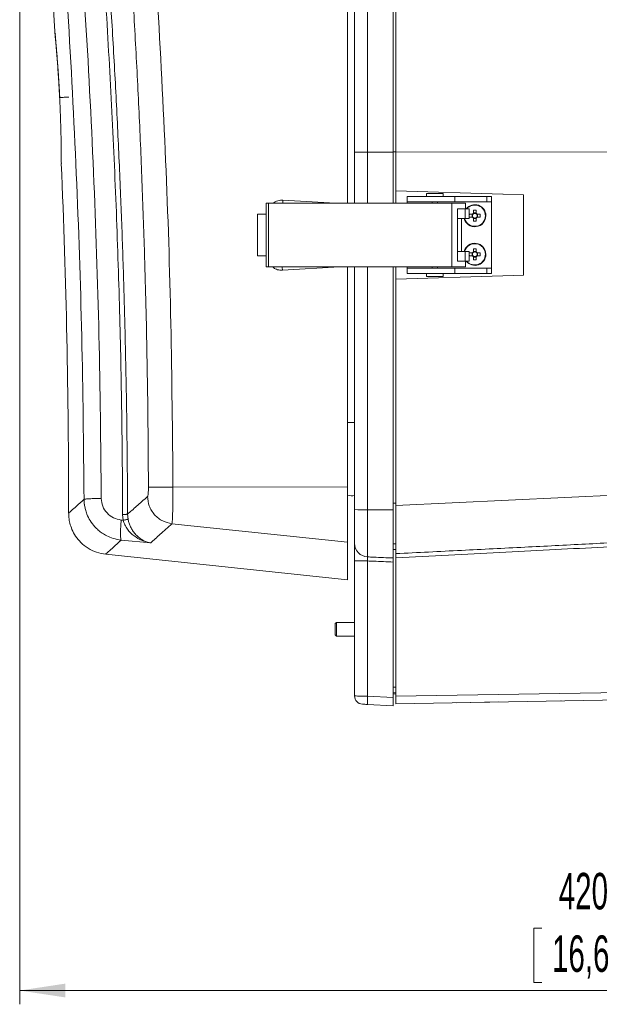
# Model space of a CAD drawing. Header units: millimetres. Extents: x 0 to 594, y 0 to 420.
# Tile 54 of 76: x 247 to 289, y 209 to 280. Entities that reach past the tile are written whole.
import ezdxf

# ---------------------------------------------------------------- set-up
doc = ezdxf.new("R2010")
doc.units = ezdxf.units.MM
doc.styles.add('SLDTEXTSTYLE1', font='TXT', dxfattribs={"width": 0.605})
doc.dimstyles.new('SLDDIMSTYLE1', dxfattribs={"dimtxt": 2.568319, "dimasz": 3.3, "dimexe": 0, "dimexo": 0.0625, "dimgap": 0.64208, "dimtad": 1, "dimdec": 0, "dimlfac": 5, "dimrnd": 1e-09, "dimzin": 12, "dimdsep": 46, "dimtxsty": 'SLDTEXTSTYLE1', "dimsah": 1, "dimcen": 0.09, "dimadec": 0, "dimazin": 3, "dimtfac": 1, "dimtdec": 1, "dimtofl": 0, "dimtmove": 0, "dimatfit": 3, "dimfxl": 1, "dimfrac": 2, "dimtolj": 1, "dimtzin": 12, "dimarcsym": 0})

# ---------------------------------------------------------------- blocks, each defined once
blk = doc.blocks.new('_D_6')
at = {"color": 7, "linetype": 'Continuous', "lineweight": 0}
for p, q in [((330.793, 371.409), (330.793, 208.509)), ((246.705, 326.965), (246.705, 208.509)), ((284.585, 214.042), (283.997, 214.042)), ((283.997, 214.042), (283.997, 210.097)), ((292.914, 214.042), (293.502, 214.042)), ((293.502, 214.042), (293.502, 210.097)), ((283.997, 210.097), (284.585, 210.097)), ((293.502, 210.097), (292.914, 210.097)), ((246.705, 209.509), (330.793, 209.509))]:
    blk.add_line(p, q, dxfattribs=at)
for points in [[(246.705, 209.509), (250.005, 209.009), (250.005, 210.009)], [(330.793, 209.509), (327.493, 210.009), (327.493, 209.009)]]:
    blk.add_solid(points, dxfattribs=at)
at = {"color": 7, "linetype": 'Continuous', "lineweight": 0, "char_height": 2.6458, "attachment_point": 1, "style": 'SLDTEXTSTYLE1'}
for s, insert in [('420', (285.81, 218.04)), ('16,6', (285.32, 213.508))]:
    blk.add_mtext(s, dxfattribs=dict(at, insert=insert))

msp = doc.modelspace()

# ---------------------------------------------------------------- linework, layer by layer
at = {"color": 7, "linetype": 'Continuous', "lineweight": 15}
for p, q in [((270.993, 270.331), (270.993, 342.009)), ((273.793, 270.306), (273.793, 342.009)), ((273.993, 341.1), (273.993, 270.309)), ((270.493, 266.609), (270.493, 281.512)), ((270.993, 266.609), (270.993, 270.331)), ((271.941, 270.308), (273.793, 270.306)), ((273.793, 266.609), (273.793, 270.306)), ((273.993, 270.309), (296.625, 270.352)), ((273.993, 270.309), (273.993, 267.518)), ((273.993, 267.518), (281.74, 267.269)), ((273.993, 266.609), (273.993, 267.518)), ((273.993, 267.518), (281.74, 267.269)), ((274.819, 266.709), (274.819, 267.109)), ((274.819, 267.109), (278.272, 267.109)), ((276.219, 267.309), (276.219, 267.109)), ((276.819, 267.309), (276.219, 267.309)), ((277.419, 267.309), (276.819, 267.309)), ((277.419, 267.109), (277.419, 267.309)), ((278.272, 266.709), (278.272, 267.109)), ((278.272, 267.109), (280.583, 267.109)), ((280.583, 267.109), (280.583, 266.709)), ((280.583, 267.109), (280.919, 267.109)), ((280.919, 267.109), (280.919, 266.709)), ((281.74, 267.269), (281.768, 267.268)), ((281.74, 267.269), (281.768, 267.268)), ((281.768, 267.268), (283.239, 267.221)), ((281.768, 267.268), (283.239, 267.221)), ((264.593, 266.609), (264.593, 262.009)), ((264.751, 266.609), (264.593, 266.609)), ((264.751, 266.609), (264.751, 262.009)), ((278.046, 266.609), (264.751, 266.609)), ((274.819, 266.709), (278.272, 266.709)), ((274.819, 266.609), (274.819, 266.709)), ((276.619, 266.709), (276.619, 266.609)), ((277.019, 266.609), (277.019, 266.709)), ((278.046, 262.009), (278.046, 266.609)), ((279.034, 266.609), (278.046, 266.609)), ((280.583, 266.709), (278.272, 266.709)), ((279.034, 266.209), (279.034, 266.609)), ((280.583, 266.709), (280.919, 266.709)), ((280.919, 266.709), (280.919, 261.909)), ((263.956, 265.809), (263.956, 262.809)), ((264.593, 265.809), (263.956, 265.809)), ((278.458, 262.409), (278.458, 266.209)), ((278.47, 266.209), (279.024, 266.209)), ((279.024, 265.509), (279.024, 266.209)), ((279.024, 266.209), (279.307, 266.209)), ((279.307, 266.209), (279.307, 265.509)), ((279.545, 265.812), (279.322, 265.812)), ((279.522, 265.812), (279.522, 265.606)), ((279.616, 266.106), (279.616, 265.883)), ((279.822, 265.906), (279.616, 265.906)), ((279.822, 265.883), (279.822, 266.106)), ((280.116, 265.812), (279.892, 265.812)), ((279.915, 265.606), (279.915, 265.812)), ((278.458, 265.509), (279.024, 265.509)), ((278.741, 263.109), (278.741, 265.509)), ((279.024, 265.509), (279.307, 265.509)), ((279.322, 265.606), (279.545, 265.606)), ((279.616, 265.536), (279.616, 265.313)), ((279.616, 265.513), (279.822, 265.513)), ((279.822, 265.313), (279.822, 265.536)), ((279.892, 265.606), (280.116, 265.606)), ((279.024, 263.109), (278.458, 263.109)), ((279.024, 262.409), (279.024, 263.109)), ((279.307, 263.109), (279.024, 263.109)), ((279.307, 263.109), (279.307, 262.409)), ((279.545, 263.012), (279.322, 263.012)), ((279.522, 263.012), (279.522, 262.806)), ((279.616, 263.306), (279.616, 263.083)), ((279.822, 263.106), (279.616, 263.106)), ((279.822, 263.083), (279.822, 263.306)), ((280.116, 263.012), (279.892, 263.012)), ((279.915, 262.806), (279.915, 263.012)), ((263.956, 262.809), (264.593, 262.809)), ((279.024, 262.409), (278.47, 262.409)), ((279.307, 262.409), (279.024, 262.409)), ((279.034, 262.009), (279.034, 262.409)), ((279.322, 262.806), (279.545, 262.806)), ((279.616, 262.736), (279.616, 262.513)), ((279.616, 262.713), (279.822, 262.713)), ((279.822, 262.513), (279.822, 262.736)), ((279.892, 262.806), (280.116, 262.806)), ((264.751, 262.009), (264.593, 262.009)), ((264.751, 262.009), (278.046, 262.009)), ((270.493, 246.037), (270.493, 262.009)), ((270.993, 244.408), (270.993, 262.009)), ((273.793, 244.369), (273.793, 262.009)), ((273.993, 261.098), (273.993, 262.009)), ((274.819, 261.909), (274.819, 262.009)), ((274.819, 261.509), (274.819, 261.909)), ((274.819, 261.909), (278.272, 261.909)), ((278.272, 261.509), (274.819, 261.509)), ((276.219, 261.509), (276.219, 261.309)), ((276.619, 262.009), (276.619, 261.909)), ((277.019, 261.909), (277.019, 262.009)), ((277.419, 261.309), (277.419, 261.509)), ((278.046, 262.009), (279.034, 262.009)), ((278.272, 261.509), (278.272, 261.909)), ((278.272, 261.909), (280.583, 261.909)), ((280.583, 261.509), (278.272, 261.509)), ((280.583, 261.909), (280.583, 261.509)), ((280.583, 261.909), (280.919, 261.909)), ((280.919, 261.509), (280.583, 261.509)), ((280.919, 261.909), (280.919, 261.509)), ((283.239, 261.394), (281.759, 261.347)), ((283.239, 261.394), (281.759, 261.347)), ((281.74, 261.346), (273.993, 261.098)), ((281.74, 261.346), (273.993, 261.098)), ((273.993, 261.098), (273.993, 244.694)), ((276.219, 261.309), (277.419, 261.309)), ((281.759, 261.347), (281.74, 261.346)), ((281.759, 261.347), (281.74, 261.346)), ((270.493, 246.037), (257.823, 246.028)), ((270.493, 246.037), (270.493, 242.038)), ((251.397, 245.142), (251.376, 245.138)), ((291.528, 245.508), (273.993, 244.694)), ((291.528, 245.508), (273.993, 244.694)), ((270.993, 241.945), (270.993, 244.408)), ((271.941, 244.372), (273.793, 244.369)), ((271.941, 244.372), (271.941, 240.963)), ((273.793, 240.882), (273.793, 244.369)), ((273.993, 241.196), (273.993, 244.694)), ((254.071, 243.636), (254.213, 243.622)), ((254.174, 244.04), (254.213, 243.622)), ((254.531, 244.058), (254.563, 243.71)), ((270.493, 242.038), (257.753, 243.368)), ((254.071, 242.182), (256.206, 241.975)), ((270.493, 242.038), (270.493, 239.309)), ((252.942, 241.154), (270.493, 239.309)), ((273.993, 240.904), (273.993, 230.851)), ((270.993, 230.879), (270.993, 240.664)), ((271.941, 240.668), (271.941, 230.855)), ((273.793, 230.758), (273.793, 240.588)), ((269.682, 236.209), (269.593, 236.12)), ((269.593, 236.12), (269.593, 235.298)), ((270.993, 236.209), (269.682, 236.209)), ((269.682, 236.209), (269.682, 235.209)), ((269.593, 235.298), (269.682, 235.209)), ((269.682, 235.209), (270.993, 235.209)), ((273.993, 230.851), (326.412, 231.766)), ((271.941, 230.855), (273.793, 230.758)), ((273.993, 231.109), (273.793, 231.12)), ((273.993, 231.029), (273.793, 231.029)), ((273.993, 230.31), (326.404, 231.224)), ((273.993, 230.31), (273.993, 230.851)), ((273.793, 230.163), (271.941, 230.26)), ((281.404, 230.439), (278.404, 230.386)), ((285.993, 230.519), (285.964, 230.518))]:
    msp.add_line(p, q, dxfattribs=at)
at = {"color": 8, "linetype": 'Continuous', "lineweight": 15}
for p, q in [((271.941, 342.009), (271.941, 270.308)), ((271.941, 270.308), (271.941, 266.609)), ((273.793, 270.339), (273.993, 270.338)), ((265.8, 266.839), (269.619, 266.609)), ((269.896, 262.009), (265.765, 261.757)), ((271.941, 262.009), (271.941, 244.372)), ((273.793, 244.869), (273.993, 244.869)), ((273.793, 241.915), (273.993, 241.905)), ((273.793, 241.508), (273.993, 241.508)), ((273.993, 231.51), (273.793, 231.52))]:
    msp.add_line(p, q, dxfattribs=at)
at = {"color": 7, "linetype": 'Continuous', "lineweight": 15}
for centre, radius, start, end in [((-347.744, 244.309), 598, 3.331564, 4.585771), ((-347.744, 244.309), 598, 359.985573, 2.413994), ((279.719, 265.709), 0.8, 0, 141.31781), ((279.719, 265.709), 0.8, 194.47751, 0), ((282.196, 265.709), 2.876, 177.94769, 182.05231), ((279.719, 265.709), 0.202, 120.68693, 149.31307), ((279.719, 265.709), 0.17, 142.7589, 217.2411), ((279.719, 265.709), 0.17, 127.2411, 142.7589), ((279.719, 263.232), 2.876, 87.94769, 92.05231), ((279.719, 265.709), 0.17, 52.7589, 127.2411), ((279.719, 265.709), 0.202, 30.68693, 59.31307), ((279.719, 265.709), 0.17, 37.2411, 52.7589), ((279.719, 265.709), 0.17, 322.7589, 37.2411), ((277.241, 265.709), 2.876, 357.94769, 2.05231), ((279.719, 265.709), 0.202, 210.68693, 239.31307), ((279.719, 265.709), 0.17, 217.2411, 232.7589), ((279.719, 265.709), 0.17, 232.7589, 307.2411), ((279.719, 268.187), 2.876, 267.94769, 272.05231), ((279.719, 265.709), 0.17, 307.2411, 322.7589), ((279.719, 265.709), 0.202, 300.68693, 329.31307), ((279.719, 262.909), 0.8, 0, 165.52249), ((279.719, 262.909), 0.8, 218.68219, 0), ((282.196, 262.909), 2.876, 177.94769, 182.05231), ((279.719, 262.909), 0.202, 120.68693, 149.31307), ((279.719, 262.909), 0.17, 142.7589, 217.2411), ((279.719, 262.909), 0.17, 127.2411, 142.7589), ((279.719, 260.432), 2.876, 87.94769, 92.05231), ((279.719, 262.909), 0.17, 52.7589, 127.2411), ((279.719, 262.909), 0.202, 30.68693, 59.31307), ((279.719, 262.909), 0.17, 37.2411, 52.7589), ((279.719, 262.909), 0.17, 322.7589, 37.2411), ((277.241, 262.909), 2.876, 357.94769, 2.05231), ((279.719, 262.909), 0.202, 210.68693, 239.31307), ((279.719, 262.909), 0.17, 217.2411, 232.7589), ((279.719, 262.909), 0.17, 232.7589, 307.2411), ((279.719, 265.387), 2.876, 267.94769, 272.05231), ((279.719, 262.909), 0.17, 307.2411, 322.7589), ((279.719, 262.909), 0.202, 300.68693, 329.31307), ((270.815, 246.689), 1.292, 255.58158, 277.93499), ((271.713, 250.877), 6.509, 263.65624, 272.01151), ((271.984, 241.953), 0.991, 180.46299, 267.52223), ((271.712, 174.444), 66.224, 89.80202, 90.62194), ((271.593, 230.879), 0.6, 180, 267), ((274.806, 230.557), 2.88, 174.06751, 185.93249)]:
    msp.add_arc(centre, radius, start, end, dxfattribs=at)
at = {"color": 8, "linetype": 'Continuous', "lineweight": 15}
for centre, radius, start, end in [((279.719, 265.709), 0.771, 0, 139.55075), ((279.719, 265.709), 0.771, 195.04097, 0), ((279.719, 262.909), 0.771, 0, 164.95903), ((279.719, 262.909), 0.771, 220.44925, 0), ((260.585, 261.446), 5.189, 3.43911, 6.23438)]:
    msp.add_arc(centre, radius, start, end, dxfattribs=at)
at = {"color": 7, "linetype": 'Continuous', "lineweight": 15}
for points, knots in [([(251.694, 297.613), (251.918, 295.006), (252.364, 289.806), (252.909, 282.003), (253.36, 274.22), (253.711, 266.483), (253.963, 258.881), (254.125, 251.413), (254.158, 246.495), (254.174, 244.04)], [0, 0, 0, 0, 0.146306, 0.291708, 0.437251, 0.582209, 0.724762, 0.862627, 1, 1, 1, 1]), ([(252.049, 297.648), (252.197, 295.948), (252.493, 292.548), (252.885, 287.445), (253.237, 282.341), (253.546, 277.237), (253.811, 272.176), (254.029, 267.275), (254.202, 262.535), (254.337, 257.913), (254.437, 253.291), (254.506, 248.672), (254.523, 245.595), (254.531, 244.058)], [0, 0, 0, 0, 0.095377, 0.190715, 0.286016, 0.381281, 0.47651, 0.56929, 0.655488, 0.741675, 0.827853, 0.91402, 1, 1, 1, 1]), ([(249.349, 292.33), (249.647, 288.4), (250.241, 280.548), (250.844, 268.753), (251.255, 256.95), (251.336, 249.078), (251.376, 245.138)], [0, 0, 0, 0, 0.250157, 0.499829, 0.749716, 1, 1, 1, 1]), ([(250.594, 292.444), (250.892, 288.514), (251.489, 280.654), (252.093, 268.845), (252.504, 257.026), (252.585, 249.145), (252.626, 245.203)], [0, 0, 0, 0, 0.249859, 0.49983, 0.749809, 1, 1, 1, 1]), ([(254.922, 281.487), (254.974, 280.601), (255.077, 278.832), (255.219, 276.178), (255.349, 273.525), (255.469, 270.874), (255.577, 268.224), (255.674, 265.577), (255.757, 263.024), (255.873, 258.928), (255.995, 253.288), (256.029, 248.435), (256.046, 246.009)], [0, 0, 0, 0, 0.074943, 0.149824, 0.224644, 0.299403, 0.374101, 0.448738, 0.523314, 0.589913, 0.795002, 1, 1, 1, 1]), ([(256.695, 281.553), (256.909, 277.609), (257.337, 269.722), (257.713, 257.877), (257.786, 249.978), (257.823, 246.028)], [0, 0, 0, 0, 0.333379, 0.666671, 1, 1, 1, 1]), ([(249.249, 279.062), (249.25, 279.042), (249.252, 278.977), (249.276, 278.916), (249.292, 278.874)], [0, 0, 0, 0, 0.305538, 1, 1, 1, 1]), ([(249.292, 278.864), (249.29, 278.857), (249.287, 278.842), (249.303, 278.629), (249.333, 278.272), (249.37, 277.842), (249.404, 277.416), (249.433, 277.06), (249.463, 276.66), (249.495, 276.218), (249.528, 275.733), (249.56, 275.215), (249.589, 274.725), (249.606, 274.411), (249.612, 274.28)], [0, 0, 0, 0, 0.130431, 0.279653, 0.421045, 0.554651, 0.618609, 0.680679, 0.740862, 0.799171, 0.855609, 0.910084, 0.96256, 1, 1, 1, 1]), ([(271.941, 270.308), (271.829, 270.309), (271.606, 270.309), (271.316, 270.314), (271.102, 270.32), (271.01, 270.326), (270.994, 270.33), (270.993, 270.331), (270.993, 270.331)], [0, 0, 0, 0, 0.222063, 0.444126, 0.666199, 0.888289, 0.988413, 1, 1, 1, 1]), ([(256.046, 246.009), (256.045, 245.927), (256.044, 245.762), (256.028, 245.549), (256.005, 245.391), (255.986, 245.357), (255.976, 245.34)], [0, 0, 0, 0, 0.248078, 0.498599, 0.749935, 1, 1, 1, 1]), ([(257.823, 246.028), (257.605, 246.027), (257.159, 246.025), (256.595, 246.02), (256.186, 246.014), (256.092, 246.011), (256.046, 246.009)], [0, 0, 0, 0, 0.246214, 0.504701, 0.760632, 1, 1, 1, 1]), ([(257.823, 246.028), (257.823, 245.866), (257.823, 245.542), (257.819, 245.125), (257.815, 244.782), (257.81, 244.503), (257.804, 244.25), (257.797, 244.022), (257.79, 243.82), (257.78, 243.626), (257.768, 243.452), (257.758, 243.397), (257.753, 243.368)], [0, 0, 0, 0, 0.124766, 0.249786, 0.330994, 0.41435, 0.49985, 0.578099, 0.661479, 0.749983, 0.866638, 1, 1, 1, 1]), ([(251.376, 245.138), (251.382, 244.955), (251.39, 244.703), (251.465, 244.464), (251.486, 244.399)], [0, 0, 0, 0, 0.725251, 1, 1, 1, 1]), ([(251.386, 245.168), (251.386, 244.948), (251.386, 244.685), (251.472, 244.439), (251.486, 244.399)], [0, 0, 0, 0, 0.8358936, 1, 1, 1, 1]), ([(252.626, 245.203), (252.648, 245.01), (252.691, 244.622), (253.019, 244.122), (253.492, 243.754), (253.878, 243.675), (254.071, 243.636)], [0, 0, 0, 0, 0.24691, 0.496505, 0.748295, 1, 1, 1, 1]), ([(255.976, 245.34), (255.702, 245.096), (255.153, 244.61), (254.738, 244.242), (254.531, 244.058)], [0, 0, 0, 0, 0.500731, 1, 1, 1, 1]), ([(257.753, 243.368), (257.525, 243.418), (257.175, 243.494), (256.765, 243.757), (256.487, 244.011), (256.262, 244.315), (256.042, 244.75), (256.002, 245.107), (255.976, 245.34)], [0, 0, 0, 0, 0.240718, 0.368961, 0.499557, 0.630215, 0.758642, 1, 1, 1, 1]), ([(250.256, 244.163), (250.259, 244.047), (250.265, 243.793), (250.341, 243.386), (250.494, 242.929), (250.755, 242.448), (251.142, 241.977), (251.657, 241.571), (252.277, 241.266), (252.736, 241.19), (252.966, 241.152)], [0, 0, 0, 0, 0.078223, 0.171022, 0.279024, 0.402137, 0.539141, 0.687371, 0.842704, 1, 1, 1, 1]), ([(254.071, 243.636), (254.056, 243.464), (254.024, 243.107), (254.01, 242.631), (254.024, 242.285), (254.056, 242.216), (254.071, 242.182)], [0, 0, 0, 0, 0.240617, 0.5, 0.759383, 1, 1, 1, 1]), ([(254.174, 244.04), (254.218, 244.04), (254.309, 244.041), (254.424, 244.046), (254.507, 244.052), (254.523, 244.056), (254.531, 244.058)], [0, 0, 0, 0, 0.242207, 0.499808, 0.757515, 1, 1, 1, 1]), ([(254.213, 243.622), (254.256, 243.631), (254.346, 243.648), (254.458, 243.675), (254.539, 243.697), (254.555, 243.706), (254.563, 243.71)], [0, 0, 0, 0, 0.242407, 0.500063, 0.757685, 1, 1, 1, 1]), ([(254.213, 243.622), (254.25, 243.508), (254.325, 243.278), (254.578, 242.865), (254.994, 242.453), (255.576, 242.117), (255.995, 242.023), (256.206, 241.975)], [0, 0, 0, 0, 0.120693, 0.243482, 0.492689, 0.745626, 1, 1, 1, 1]), ([(254.563, 243.71), (254.581, 243.628), (254.619, 243.453), (254.717, 243.193), (254.854, 242.93), (255.034, 242.675), (255.258, 242.439), (255.491, 242.26), (255.732, 242.124), (255.961, 242.03), (256.127, 241.993), (256.206, 241.975)], [0, 0, 0, 0, 0.084668, 0.178168, 0.281785, 0.397163, 0.524993, 0.666694, 0.764832, 0.888284, 1, 1, 1, 1]), ([(257.753, 243.368), (257.455, 243.099), (256.859, 242.563), (256.423, 242.171), (256.206, 241.975)], [0, 0, 0, 0, 0.5007255, 1, 1, 1, 1]), ([(273.993, 241.196), (275.578, 241.276), (278.693, 241.432), (283.282, 241.664), (287.704, 241.889), (290.597, 242.038), (292.016, 242.111)], [0, 0, 0, 0, 0.263849, 0.518465, 0.763849, 1, 1, 1, 1]), ([(270.993, 240.664), (270.993, 240.81), (270.993, 241.102), (270.993, 241.492), (270.993, 241.788), (270.993, 241.909), (270.993, 241.941), (270.993, 241.945)], [0, 0, 0, 0, 0.242877, 0.485766, 0.728397, 0.970994, 1, 1, 1, 1]), ([(273.993, 240.904), (275.266, 240.968), (277.776, 241.094), (281.489, 241.282), (285.095, 241.467), (288.594, 241.647), (290.892, 241.766), (292.023, 241.825)], [0, 0, 0, 0, 0.211781, 0.417671, 0.617671, 0.811781, 1, 1, 1, 1]), ([(271.941, 240.963), (271.94, 240.962), (271.935, 240.955), (271.927, 240.928), (271.924, 240.859), (271.928, 240.769), (271.937, 240.701), (271.941, 240.668)], [0, 0, 0, 0, 0.029301, 0.27268, 0.51415, 0.756008, 1, 1, 1, 1]), ([(271.941, 240.963), (272.088, 240.957), (272.705, 240.93), (273.323, 240.903), (273.793, 240.882)], [0, 0, 0, 0, 0.237791, 1, 1, 1, 1]), ([(273.793, 240.882), (273.793, 240.872), (273.793, 240.852), (273.793, 240.783), (273.793, 240.693), (273.793, 240.624), (273.793, 240.588)], [0, 0, 0, 0, 0.246552, 0.493115, 0.739426, 1, 1, 1, 1]), ([(273.993, 240.904), (273.993, 240.939), (273.993, 240.973), (273.993, 241.038), (273.993, 241.068), (273.993, 241.121), (273.993, 241.144), (273.993, 241.179), (273.993, 241.191), (273.993, 241.197)], [0, 0, 0, 0, 0.25, 0.25, 0.5, 0.5, 0.75, 0.75, 1, 1, 1, 1]), ([(273.793, 240.588), (273.323, 240.608), (272.705, 240.634), (272.088, 240.661), (271.941, 240.668)], [0, 0, 0, 0, 0.762208, 1, 1, 1, 1]), ([(271.941, 230.855), (271.829, 230.858), (271.606, 230.862), (271.315, 230.869), (271.103, 230.875), (271.005, 230.878), (270.996, 230.879), (270.993, 230.879)], [0, 0, 0, 0, 0.222287, 0.444655, 0.666919, 0.888942, 1, 1, 1, 1]), ([(273.793, 230.758), (273.793, 230.691), (273.793, 230.556), (273.793, 230.377), (273.793, 230.243), (273.793, 230.172), (273.793, 230.165), (273.793, 230.163)], [0, 0, 0, 0, 0.215706, 0.431426, 0.646825, 0.862092, 1, 1, 1, 1]), ([(271.562, 230.28), (271.563, 230.28), (271.566, 230.279), (271.606, 230.277), (271.691, 230.273), (271.807, 230.267), (271.896, 230.262), (271.941, 230.26)], [0, 0, 0, 0, 0.111006, 0.332936, 0.555167, 0.777587, 1, 1, 1, 1])]:
    msp.add_open_spline(points, degree=3, knots=knots, dxfattribs=at)
at = {"color": 8, "linetype": 'Continuous', "lineweight": 15}
for points, knots in [([(249.246, 279.062), (249.246, 279.062), (249.246, 279.064), (249.257, 278.945), (249.278, 278.73), (249.307, 278.432), (249.34, 278.07), (249.374, 277.678), (249.407, 277.28), (249.437, 276.896), (249.467, 276.484), (249.498, 276.05), (249.527, 275.601), (249.555, 275.15), (249.58, 274.709), (249.595, 274.419), (249.602, 274.279)], [0, 0, 0, 0, 0.079606, 0.202135, 0.316909, 0.4208, 0.516123, 0.603914, 0.665264, 0.722965, 0.77733, 0.828313, 0.876024, 0.920549, 0.961608, 1, 1, 1, 1]), ([(249.602, 274.279), (249.608, 274.151), (249.621, 273.885), (249.639, 273.479), (249.656, 273.061), (249.671, 272.641), (249.684, 272.231), (249.695, 271.836), (249.704, 271.463), (249.712, 271.072), (249.718, 270.681), (249.722, 270.311), (249.724, 269.996), (249.725, 269.742), (249.726, 269.567), (249.726, 269.481), (249.726, 269.494), (249.726, 269.497)], [0, 0, 0, 0, 0.035131, 0.072683, 0.113386, 0.156738, 0.203291, 0.252542, 0.305102, 0.360883, 0.440523, 0.52655, 0.619342, 0.721092, 0.832141, 0.951371, 1, 1, 1, 1]), ([(249.613, 274.28), (249.623, 274.28), (249.644, 274.281), (249.711, 274.285), (249.803, 274.289), (249.916, 274.295), (250.038, 274.301), (250.161, 274.307), (250.241, 274.311), (250.279, 274.313)], [0, 0, 0, 0, 0.136568, 0.286194, 0.438389, 0.589214, 0.734936, 0.872537, 1, 1, 1, 1]), ([(265.105, 266.609), (265.15, 266.648), (265.246, 266.731), (265.481, 266.831), (265.674, 266.836), (265.8, 266.839)], [0, 0, 0, 0, 0.236457, 0.502022, 1, 1, 1, 1]), ([(265.782, 266.609), (265.784, 266.634), (265.792, 266.706), (265.797, 266.787), (265.8, 266.839)], [0, 0, 0, 0, 0.341352, 1, 1, 1, 1]), ([(265.765, 261.757), (265.646, 261.759), (265.461, 261.762), (265.233, 261.861), (265.11, 261.939), (265.063, 262), (265.056, 262.009)], [0, 0, 0, 0, 0.4533002, 0.7039881, 0.9536313, 1, 1, 1, 1]), ([(270.993, 250.709), (270.901, 250.709), (270.731, 250.709), (270.568, 250.709), (270.493, 250.709)], [0, 0, 0, 0, 0.546162, 1, 1, 1, 1]), ([(251.376, 245.138), (251.18, 244.963), (250.788, 244.613), (250.44, 244.302), (250.261, 244.143), (250.274, 244.155), (250.279, 244.159)], [0, 0, 0, 0, 0.286166, 0.5719, 0.857322, 1, 1, 1, 1]), ([(252.626, 245.203), (252.474, 245.201), (252.158, 245.196), (251.757, 245.181), (251.476, 245.162), (251.421, 245.148), (251.397, 245.142)], [0, 0, 0, 0, 0.248596, 0.51637, 0.787887, 1, 1, 1, 1]), ([(251.486, 244.399), (251.514, 244.289), (251.587, 244.005), (251.811, 243.579), (252.099, 243.192), (252.403, 242.896), (252.693, 242.673), (253.056, 242.461), (253.514, 242.271), (253.877, 242.213), (254.071, 242.183)], [0, 0, 0, 0, 0.093684, 0.242, 0.394712, 0.491853, 0.592594, 0.696905, 0.838211, 1, 1, 1, 1]), ([(254.071, 242.182), (253.873, 242.002), (253.478, 241.642), (253.127, 241.323), (252.947, 241.159), (252.961, 241.171), (252.965, 241.175)], [0, 0, 0, 0, 0.286208, 0.571894, 0.857331, 1, 1, 1, 1])]:
    msp.add_open_spline(points, degree=3, knots=knots, dxfattribs=at)
at = {"color": 7, "linetype": 'Continuous', "lineweight": 15}
for points in [[(283.239, 261.394), (283.239, 263.456), (283.239, 265.158), (283.239, 267.22)], [(283.239, 267.217), (283.239, 265.277), (283.239, 263.337), (283.239, 261.396)]]:
    msp.add_open_spline(points, degree=3, dxfattribs=at)

# ---------------------------------------------------------------- dimensions: what is measured, and where the dimension line sits
at = {"color": 7, "linetype": 'Continuous', "lineweight": 0}
dim = msp.add_linear_dim(base=(330.793, 209.509), p1=(246.705, 326.965), p2=(330.793, 371.409), dimstyle='SLDDIMSTYLE1', dxfattribs=at)
dim.commit()
dim.dimension.update_dxf_attribs({"geometry": '_D_6', "text_midpoint": (288.749, 209.509), "dimtype": 160})

doc.saveas('drawing.dxf')
